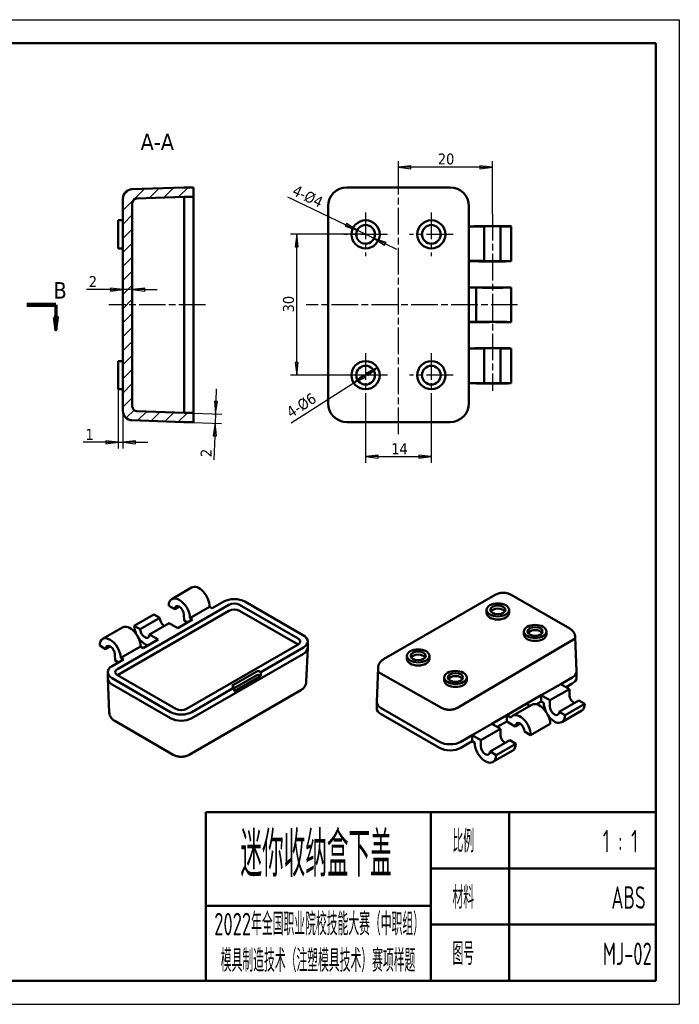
# Model space of a CAD drawing. Header units: millimetres. Extents: x -18 to 278, y 2 to 211.
# Tile 2 of 2: x 138 to 278, y 2 to 211. Entities that reach past the tile are written whole.
import ezdxf

# ---------------------------------------------------------------- set-up
doc = ezdxf.new("R2010")
doc.units = ezdxf.units.MM
doc.linetypes.add('CHAIN', pattern=[0.3543, 0.2362, -0.0295, 0.0591, -0.0295])
for name, color, linetype, lineweight in [('1轮廓实线层', 7, 'Continuous', 50), ('2细线层', 4, 'Continuous', 25), ('6文字层', 3, 'Continuous', 25), ('剖切线 (ISO)', 7, 'CHAIN', 70), ('剖面线 (ISO)', 7, 'Continuous', 18), ('可见 (ISO)', 7, 'Continuous', 50), ('符号 (ISO)', 7, 'Continuous', 25)]:
    doc.layers.add(name, color=color, linetype=linetype, lineweight=lineweight)
doc.layers.add('中心标记 (ISO)', color=1, linetype='Continuous', lineweight=25, true_color=0xff0000)
doc.layers.add('中心线 (ISO)', color=1, linetype='Continuous', lineweight=25, true_color=0xff0000)
doc.styles.add('PC_TEXTSTYLE4', font='ISOCP.SHX', dxfattribs={"width": 0.707, "bigfont": 'GBCBIG.SHX'})
doc.styles.add('标签文本 (ISO)', font='tahoma.ttf')
doc.styles.add('注释文本 (ISO)', font='tahoma.ttf')
doc.dimstyles.new('默认 (GB)', dxfattribs={"dimscale": 0.666667, "dimtxt": 3.5, "dimasz": 4, "dimexe": 2, "dimexo": 0, "dimgap": 0.75, "dimtad": 1, "dimrnd": 1e-08, "dimdsep": 46, "dimtxsty": '注释文本 (ISO)', "dimblk": 'Filled-1', "dimcen": 0.09, "dimdle": 10, "dimclrd": 256, "dimclre": 256, "dimclrt": 256, "dimaunit": 1, "dimadec": 3, "dimazin": 2, "dimtfac": 1, "dimtmove": 0, "dimatfit": 3, "dimldrblk": 'Filled-1', "dimfxl": 1, "dimtolj": 1, "dimtzin": 0, "dimlwd": -1, "dimlwe": -1, "dimarcsym": 0})

# ---------------------------------------------------------------- blocks, each defined once
blk = doc.blocks.new('Filled-1')
at = {"color": 0}
for p, q in [((0, 0), (-1, 0.125)), ((-1, 0.125), (-1, -0.125)), ((-1, 0), (0, 0)), ((-1, -0.125), (0, 0))]:
    blk.add_line(p, q, dxfattribs=at)
at = {"color": 0, "flags": 128}
blk.add_lwpolyline([(-1, -0.125), (0, 0), (-1, 0.125), (-1, -0.125)], dxfattribs=at)
at = {"color": 0}
blk.add_solid([(-1, -0.125), (0, 0), (-1, 0.125), (-1, -0.125)], dxfattribs=at)
blk = doc.blocks.new('*D18')
at = {"layer": '2细线层'}
for p, q in [((158.8, 132.69), (158.8, 120.07)), ((159.8, 128.07), (159.8, 120.07)), ((156.13, 121.4), (151.33, 121.4)), ((158.8, 121.4), (159.8, 121.4)), ((162.47, 121.4), (165.13, 121.4))]:
    blk.add_line(p, q, dxfattribs=at)
at = {"layer": 'Defpoints', "color": 0}
for p in [(158.8, 132.69), (159.8, 128.07), (159.8, 121.4)]:
    blk.add_point(p, dxfattribs=at)
at = {"layer": '2细线层', "xscale": 2.666666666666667, "yscale": 2.666666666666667, "zscale": 2.666666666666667}
blk.add_blockref('Filled-1', (158.8, 121.4), dxfattribs=at)
at = {"layer": '2细线层', "xscale": 2.666666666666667, "yscale": 2.666666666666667, "zscale": 2.666666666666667, "rotation": 180}
blk.add_blockref('Filled-1', (159.8, 121.4), dxfattribs=at)
at = {"layer": '2细线层', "insert": (151.83, 124.24), "char_height": 2.333, "attachment_point": 1, "style": '注释文本 (ISO)'}
blk.add_mtext('\\A1;1', dxfattribs=at)
blk = doc.blocks.new('*D19')
at = {"layer": '2细线层'}
for p, q in [((179.63, 130.12), (179.72, 132.78)), ((172.84, 127.69), (180.87, 127.4)), ((179.53, 127.45), (179.46, 125.45)), ((172.8, 125.69), (180.8, 125.41)), ((179.37, 122.79), (179.19, 117.68))]:
    blk.add_line(p, q, dxfattribs=at)
at = {"layer": 'Defpoints', "color": 0}
for p in [(172.84, 127.69), (172.8, 125.69), (179.46, 125.45)]:
    blk.add_point(p, dxfattribs=at)
at = {"layer": '2细线层', "xscale": 2.666666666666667, "yscale": 2.666666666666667, "zscale": 2.666666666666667}
for p, rotation in [((179.53, 127.45), 267.9999999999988), ((179.46, 125.45), 87.99999999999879)]:
    blk.add_blockref('Filled-1', p, dxfattribs=dict(at, rotation=rotation))
at = {"layer": '2细线层', "insert": (176.33, 118.28), "char_height": 2.333, "attachment_point": 1, "rotation": 88, "style": '注释文本 (ISO)'}
blk.add_mtext('\\A1;2', dxfattribs=at)
blk = doc.blocks.new('*D20')
at = {"layer": '2细线层'}
for p, q in [((157.13, 153.91), (152.03, 153.91)), ((161.8, 153.91), (159.8, 153.91)), ((164.47, 153.91), (167.13, 153.91))]:
    blk.add_line(p, q, dxfattribs=at)
at = {"layer": 'Defpoints', "color": 0}
for p in [(159.8, 155.02), (159.8, 153.91), (161.8, 155.02)]:
    blk.add_point(p, dxfattribs=at)
at = {"layer": '2细线层', "xscale": 2.666666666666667, "yscale": 2.666666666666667, "zscale": 2.666666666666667}
blk.add_blockref('Filled-1', (159.8, 153.91), dxfattribs=at)
at = {"layer": '2细线层', "xscale": 2.666666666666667, "yscale": 2.666666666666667, "zscale": 2.666666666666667, "rotation": 180}
blk.add_blockref('Filled-1', (161.8, 153.91), dxfattribs=at)
at = {"layer": '2细线层', "insert": (152.53, 156.79), "char_height": 2.333, "attachment_point": 1, "style": '注释文本 (ISO)'}
blk.add_mtext('\\A1;2', dxfattribs=at)
blk = doc.blocks.new('*D21')
at = {"layer": '2细线层'}
for p, q in [((211.5, 131.02), (211.5, 117.02)), ((225.5, 131.02), (225.5, 117.02)), ((214.17, 118.35), (222.83, 118.35))]:
    blk.add_line(p, q, dxfattribs=at)
at = {"layer": 'Defpoints', "color": 0}
for p in [(211.5, 131.02), (225.5, 131.02), (225.5, 118.35)]:
    blk.add_point(p, dxfattribs=at)
at = {"layer": '2细线层', "xscale": 2.666666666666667, "yscale": 2.666666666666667, "zscale": 2.666666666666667, "rotation": 180}
blk.add_blockref('Filled-1', (211.5, 118.35), dxfattribs=at)
at = {"layer": '2细线层', "xscale": 2.666666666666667, "yscale": 2.666666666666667, "zscale": 2.666666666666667}
blk.add_blockref('Filled-1', (225.5, 118.35), dxfattribs=at)
at = {"layer": '2细线层', "insert": (216.96, 121.19), "char_height": 2.333, "attachment_point": 1, "style": '注释文本 (ISO)'}
blk.add_mtext('\\A1;14', dxfattribs=at)
blk = doc.blocks.new('*D22')
at = {"layer": '2细线层'}
for p, q in [((211.5, 165.69), (195.5, 165.69)), ((196.83, 138.35), (196.83, 163.02)), ((211.5, 135.69), (195.5, 135.69))]:
    blk.add_line(p, q, dxfattribs=at)
at = {"layer": 'Defpoints', "color": 0}
for p in [(196.83, 165.69), (211.5, 165.69), (211.5, 135.69)]:
    blk.add_point(p, dxfattribs=at)
at = {"layer": '2细线层', "xscale": 2.666666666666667, "yscale": 2.666666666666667, "zscale": 2.666666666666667}
for p, rotation in [((196.83, 165.69), 90), ((196.83, 135.69), 270)]:
    blk.add_blockref('Filled-1', p, dxfattribs=dict(at, rotation=rotation))
at = {"layer": '2细线层', "insert": (193.9, 149.07), "char_height": 2.333, "attachment_point": 1, "rotation": 90, "style": '注释文本 (ISO)'}
blk.add_mtext('\\A1;30', dxfattribs=at)
blk = doc.blocks.new('*D23')
at = {"layer": '2细线层'}
for p, q in [((214.03, 137.3), (208.97, 134.07)), ((195.63, 125.55), (211.22, 135.51))]:
    blk.add_line(p, q, dxfattribs=at)
at = {"layer": 'Defpoints', "color": 0}
for p in [(214.03, 137.3), (208.97, 134.07)]:
    blk.add_point(p, dxfattribs=at)
at = {"layer": '2细线层', "xscale": 2.666666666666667, "yscale": 2.666666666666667, "zscale": 2.666666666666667}
for p, rotation in [((214.03, 137.3), 32.56258985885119), ((208.97, 134.07), 212.5625898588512)]:
    blk.add_blockref('Filled-1', p, dxfattribs=dict(at, rotation=rotation))
at = {"layer": '2细线层', "insert": (194.36, 128.49), "char_height": 2.3333, "attachment_point": 1, "rotation": 32.5626, "style": '注释文本 (ISO)'}
blk.add_mtext('\\A1;\\fTahoma|b0|i0;\\H2.3333;4-%%c6', dxfattribs=at)
blk = doc.blocks.new('*D24')
at = {"layer": '2细线层'}
for p, q in [((194.88, 173.67), (207.29, 167.71)), ((213.3, 164.82), (209.7, 166.55)), ((215.71, 163.66), (218.11, 162.51))]:
    blk.add_line(p, q, dxfattribs=at)
at = {"layer": 'Defpoints', "color": 0}
for p in [(209.7, 166.55), (213.3, 164.82)]:
    blk.add_point(p, dxfattribs=at)
at = {"layer": '2细线层', "xscale": 2.666666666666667, "yscale": 2.666666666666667, "zscale": 2.666666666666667}
for p, rotation in [((209.7, 166.55), 334.3296693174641), ((213.3, 164.82), 154.329669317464)]:
    blk.add_blockref('Filled-1', p, dxfattribs=dict(at, rotation=rotation))
at = {"layer": '2细线层', "insert": (196.7, 176.3), "char_height": 2.3333, "attachment_point": 1, "rotation": 334.3297, "style": '注释文本 (ISO)'}
blk.add_mtext('\\A1;\\fTahoma|b0|i0;\\H2.3333;4-%%c4', dxfattribs=at)
blk = doc.blocks.new('*D25')
at = {"layer": '2细线层'}
for p, q in [((218.5, 177.44), (218.5, 181.31)), ((238.5, 170.02), (238.5, 181.31)), ((235.83, 179.97), (221.17, 179.97))]:
    blk.add_line(p, q, dxfattribs=at)
at = {"layer": 'Defpoints', "color": 0}
for p in [(218.5, 179.97), (218.5, 177.44), (238.5, 170.02)]:
    blk.add_point(p, dxfattribs=at)
at = {"layer": '2细线层', "xscale": 2.666666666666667, "yscale": 2.666666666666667, "zscale": 2.666666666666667, "rotation": 180}
blk.add_blockref('Filled-1', (218.5, 179.97), dxfattribs=at)
at = {"layer": '2细线层', "xscale": 2.666666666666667, "yscale": 2.666666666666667, "zscale": 2.666666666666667}
blk.add_blockref('Filled-1', (238.5, 179.97), dxfattribs=at)
at = {"layer": '2细线层', "insert": (226.9, 182.91), "char_height": 2.333, "attachment_point": 1, "style": '注释文本 (ISO)'}
blk.add_mtext('\\A1;20', dxfattribs=at)

msp = doc.modelspace()

# ---------------------------------------------------------------- hatches: boundary and pattern name
at = {"layer": '剖面线 (ISO)'}
h = msp.add_hatch(dxfattribs=at)
h.set_pattern_fill('ANSI31', color=256, scale=16.933333, style=0)
h.set_pattern_definition([(45, (0, 11), (-1.49671, 1.49671), [])])
edge = h.paths.add_edge_path()
edge.add_line((161.8012, 129.0361), (161.8012, 172.334))
edge.add_ellipse((162.8012, 172.334), major_axis=(0, 1), ratio=1, start_angle=2, end_angle=90, ccw=False)
edge.add_line((162.7663, 173.3334), (172.8361, 173.685))
edge.add_line((172.8361, 173.685), (174.8012, 173.685))
edge.add_line((174.8012, 173.685), (174.8012, 175.685))
edge.add_line((174.8012, 175.685), (172.8012, 175.685))
edge.add_line((172.8012, 175.685), (161.7314, 175.2985))
edge.add_ellipse((161.8012, 173.2997), major_axis=(-1.9988, -0.0698), ratio=1, start_angle=270, end_angle=358)
edge.add_line((159.8012, 173.2997), (159.8012, 128.0704))
edge.add_ellipse((161.8012, 128.0704), major_axis=(0, -2), ratio=1, start_angle=270, end_angle=358)
edge.add_line((161.7314, 126.0716), (172.8012, 125.685))
edge.add_line((172.8012, 125.685), (174.8012, 125.685))
edge.add_line((174.8012, 125.685), (174.8012, 127.685))
edge.add_line((174.8012, 127.685), (172.8361, 127.685))
edge.add_line((172.8361, 127.685), (162.7663, 128.0367))
edge.add_ellipse((162.8012, 129.0361), major_axis=(-0.9994, 0.0349), ratio=1, start_angle=2, end_angle=90, ccw=False)

# ---------------------------------------------------------------- linework, layer by layer
at = {"layer": '1轮廓实线层'}
for p, q in [((273.3333, 206.417), (6.6667, 206.417)), ((273.3333, 206.417), (273.3333, 6.6667)), ((177.4532, 6.6667), (177.4532, 42.6217)), ((273.3333, 42.6217), (177.4532, 42.6217)), ((225.3933, 6.6667), (225.3933, 42.6217)), ((242.0965, 42.6217), (242.0965, 6.6667)), ((273.3333, 6.6667), (273.3333, 42.6217)), ((225.3933, 30.6367), (273.3333, 30.6367)), ((177.4532, 22.6467), (225.3933, 22.6467)), ((225.3933, 18.6517), (273.3333, 18.6517)), ((6.6667, 6.6667), (273.3333, 6.6667)), ((177.4532, 6.6667), (273.3333, 6.6667))]:
    msp.add_line(p, q, dxfattribs=at)
at = {"layer": '2细线层'}
for p, q in [((-18.3021, 211.4107), (278.3271, 211.4107)), ((278.3271, 211.4107), (278.3271, 1.6729)), ((-18.3021, 1.6729), (278.3271, 1.6729))]:
    msp.add_line(p, q, dxfattribs=at)
at = {"layer": '中心标记 (ISO)', "linetype": 'CHAIN', "ltscale": 23.990969}
for p, q in [((211.4994, 170.3517), (211.4994, 161.0184)), ((225.4994, 170.3517), (225.4994, 161.0184)), ((216.1661, 165.685), (206.8327, 165.685)), ((230.1661, 165.685), (220.8327, 165.685)), ((211.4994, 140.3517), (211.4994, 131.0184)), ((225.4994, 140.3517), (225.4994, 131.0184)), ((216.1661, 135.685), (206.8327, 135.685)), ((230.1661, 135.685), (220.8327, 135.685))]:
    msp.add_line(p, q, dxfattribs=at)
at = {"layer": '中心线 (ISO)', "linetype": 'CHAIN', "ltscale": 23.990969}
for p, q in [((218.4994, 123.1411), (218.4994, 177.4431)), ((238.4993, 170.023), (238.4993, 132.3358)), ((177.3928, 150.685), (156.7817, 150.685)), ((243.8903, 150.685), (198.8635, 150.685))]:
    msp.add_line(p, q, dxfattribs=at)
at = {"layer": '剖切线 (ISO)', "linetype": 'Continuous', "lineweight": 140}
msp.add_line((139.3292, 150.685), (145.4945, 150.685), dxfattribs=at)
at = {"layer": '剖切线 (ISO)', "linetype": 'Continuous'}
for p, q in [((145.4945, 150.685), (145.4945, 148.0184)), ((145.1612, 148.0184), (145.4945, 145.3517)), ((145.8279, 148.0184), (145.1612, 148.0184)), ((145.4945, 148.0184), (145.4945, 145.3517)), ((145.4945, 145.3517), (145.8279, 148.0184))]:
    msp.add_line(p, q, dxfattribs=at)
at = {"layer": '剖切线 (ISO)', "linetype": 'Continuous', "flags": 128}
msp.add_lwpolyline([(145.1612, 148.0184), (145.4945, 145.3517), (145.8279, 148.0184), (145.1612, 148.0184)], dxfattribs=at)
at = {"layer": '剖切线 (ISO)'}
msp.add_solid([(145.1612, 148.0184), (145.4945, 145.3517), (145.8279, 148.0184), (145.1612, 148.0184)], dxfattribs=at)
at = {"layer": '可见 (ISO)'}
for p, q in [((172.8012, 175.685), (161.7314, 175.2985)), ((174.8012, 175.685), (172.8012, 175.685)), ((174.8012, 173.685), (174.8012, 175.685)), ((229.4994, 175.685), (207.4994, 175.685)), ((159.8012, 173.2997), (159.8012, 128.0704)), ((161.8012, 129.0361), (161.8012, 172.334)), ((162.7663, 173.3334), (172.8361, 173.685)), ((172.8361, 173.685), (174.8012, 173.685)), ((172.8361, 171.685), (172.8361, 173.685)), ((174.8012, 171.685), (174.8012, 173.685)), ((172.8361, 129.685), (172.8361, 171.685)), ((174.8012, 129.685), (174.8012, 171.685)), ((203.4994, 129.685), (203.4994, 171.685)), ((233.4994, 167.3501), (233.4994, 171.685)), ((158.8012, 168.685), (158.8012, 162.685)), ((159.8012, 168.685), (158.8012, 168.685)), ((233.4994, 167.385), (234.4995, 167.385)), ((233.4994, 167.3501), (236.7494, 167.3501)), ((233.4994, 160.02), (233.4994, 167.3501)), ((236.7494, 167.3501), (236.7494, 167.3846)), ((236.7494, 167.3501), (236.7494, 160.02)), ((240.2492, 167.385), (242.4993, 167.385)), ((240.2492, 159.985), (240.2492, 167.385)), ((242.4993, 167.385), (242.4993, 159.985)), ((159.8012, 162.685), (158.8012, 162.685)), ((236.7494, 160.02), (233.4994, 160.02)), ((233.4994, 160.02), (233.4994, 154.3501)), ((234.4995, 159.985), (233.4994, 159.985)), ((236.7494, 159.9855), (236.7494, 160.02)), ((242.4993, 159.985), (240.2492, 159.985)), ((233.4994, 154.385), (236.7494, 154.385)), ((233.4994, 154.3501), (235.0207, 154.3501)), ((233.4994, 147.02), (233.4994, 154.3501)), ((235.0207, 154.3501), (235.0207, 147.02)), ((236.7494, 154.3846), (236.7494, 154.385)), ((240.2494, 154.3846), (242.4994, 154.3846)), ((242.4994, 146.9855), (242.4994, 154.3846)), ((235.0207, 147.02), (233.4994, 147.02)), ((233.4994, 147.02), (233.4994, 141.3501)), ((236.7494, 146.985), (233.4994, 146.985)), ((236.7494, 146.985), (236.7494, 146.9855)), ((242.4994, 146.9855), (240.2494, 146.9855)), ((233.4994, 141.385), (234.4995, 141.385)), ((233.4994, 141.3501), (236.7494, 141.3501)), ((233.4994, 134.02), (233.4994, 141.3501)), ((236.7494, 141.3501), (236.7494, 141.3846)), ((236.7494, 141.3501), (236.7494, 134.02)), ((240.2492, 133.985), (240.2492, 141.385)), ((240.2492, 141.385), (242.4993, 141.385)), ((242.4993, 141.385), (242.4993, 133.985)), ((158.8012, 138.685), (158.8012, 132.685)), ((159.8012, 138.685), (158.8012, 138.685)), ((159.8012, 132.685), (158.8012, 132.685)), ((236.7494, 134.02), (233.4994, 134.02)), ((233.4994, 134.02), (233.4994, 129.685)), ((234.4995, 133.985), (233.4994, 133.985)), ((236.7494, 133.9855), (236.7494, 134.02)), ((242.4993, 133.985), (240.2492, 133.985)), ((172.8361, 127.685), (162.7663, 128.0367)), ((172.8361, 127.685), (172.8361, 129.685)), ((174.8012, 127.685), (174.8012, 129.685)), ((161.7314, 126.0716), (172.8012, 125.685)), ((174.8012, 127.685), (172.8361, 127.685)), ((174.8012, 125.685), (174.8012, 127.685)), ((172.8012, 125.685), (174.8012, 125.685)), ((207.4994, 125.685), (229.4994, 125.685)), ((174.4319, 90.4521), (170.1904, 88.0034)), ((239.1006, 88.9032), (215.3418, 75.186)), ((254.9725, 81.718), (242.5274, 88.9032)), ((182.3964, 86.7997), (158.6376, 73.0825)), ((169.5554, 86.571), (170.8283, 85.8361)), ((170.8283, 85.8361), (171.7867, 86.3895)), ((178.2669, 86.3751), (174.0808, 83.9583)), ((178.8326, 86.0485), (178.2669, 86.3751)), ((181.2651, 87.4529), (178.8326, 86.0485)), ((197.1043, 79.6145), (184.6592, 86.7997)), ((198.2356, 80.2677), (185.7905, 87.4529)), ((182.3964, 85.5161), (158.6376, 71.7989)), ((162.2017, 82.3088), (166.3873, 84.7253)), ((163.4745, 81.574), (167.6601, 83.9905)), ((167.6601, 83.9905), (166.3873, 84.7253)), ((172.8083, 84.6766), (172.8278, 83.3981)), ((174.0808, 83.9583), (174.6465, 83.6317)), ((197.1043, 78.3309), (184.6592, 85.5161)), ((237.2826, 85.0306), (237.2826, 85.6838)), ((242.0826, 85.0306), (242.0826, 85.6838)), ((159.724, 81.9606), (155.4826, 79.5118)), ((162.2017, 82.3088), (163.4745, 81.574)), ((169.6402, 82.8642), (165.4542, 80.4473)), ((171.4787, 81.8027), (169.6402, 82.8642)), ((174.6465, 83.6317), (171.4787, 81.8027)), ((172.8278, 83.3981), (173.5349, 82.9899)), ((165.4542, 80.4473), (167.2926, 79.3859)), ((165.4542, 80.4473), (165.4544, 80.4309)), ((245.2022, 80.4582), (245.2022, 81.1114)), ((250.0022, 80.4582), (250.0022, 81.1114)), ((256.149, 79.8918), (256.4581, 72.6655)), ((154.8476, 78.0795), (156.1205, 77.3446)), ((156.1205, 77.3446), (157.0789, 77.8979)), ((163.5591, 77.8836), (159.373, 75.4667)), ((164.1248, 77.5569), (163.5591, 77.8836)), ((167.2926, 79.3859), (164.1248, 77.5569)), ((173.3455, 64.591), (197.1043, 78.3081)), ((189.1847, 72.4293), (198.2356, 77.6549)), ((198.8628, 70.3829), (199.1719, 77.6093)), ((199.1729, 77.6549), (199.1729, 78.9613)), ((256.1613, 79.6032), (231.0764, 64.8595)), ((158.1005, 76.1851), (158.12, 74.9066)), ((174.4768, 62.6314), (198.2356, 76.3485)), ((220.3121, 75.2326), (220.3121, 75.8858)), ((225.1121, 75.2326), (225.1121, 75.8858)), ((159.9387, 75.1401), (157.5063, 73.7357)), ((158.12, 74.9066), (158.8271, 74.4983)), ((159.373, 75.4667), (159.9387, 75.1401)), ((156.569, 71.1229), (156.569, 72.4293)), ((158.6376, 71.7761), (171.0827, 64.591)), ((188.3361, 72.5926), (183.245, 69.6532)), ((183.5278, 69.0327), (188.3361, 71.8088)), ((189.1847, 71.6455), (183.5278, 68.3795)), ((189.1847, 72.4293), (188.9018, 72.5926)), ((188.9018, 71.8088), (189.1847, 71.6455)), ((189.1847, 71.6455), (189.1847, 72.4293)), ((214.1654, 73.3599), (213.8562, 66.1335)), ((227.6497, 64.8329), (214.1286, 72.5)), ((228.2317, 70.6603), (228.2317, 71.3135)), ((233.0317, 70.6603), (233.0317, 71.3135)), ((253.0696, 69.8977), (255.5218, 71.3135)), ((256.4591, 72.6199), (256.4591, 71.3135)), ((156.8792, 63.851), (156.57, 71.0773)), ((157.5063, 71.1229), (169.9514, 63.9378)), ((169.9514, 62.6314), (157.5063, 69.8165)), ((183.245, 69.3266), (183.5278, 69.1633)), ((248.9231, 67.5037), (253.0696, 69.8977)), ((253.0696, 69.8977), (254.9081, 68.8362)), ((255.5218, 70.0071), (254.201, 69.2445)), ((197.6863, 68.5568), (173.9275, 54.8396)), ((174.4768, 63.9378), (183.5278, 69.1633)), ((183.5278, 69.1633), (183.5278, 68.3795)), ((248.9231, 67.5037), (245.7157, 65.6519)), ((248.9231, 67.5037), (248.9033, 66.1859)), ((250.7615, 66.4422), (248.9231, 67.5037)), ((254.9081, 68.8362), (250.7615, 66.4422)), ((254.9081, 68.8362), (254.9276, 67.5577)), ((213.8552, 66.0879), (213.8552, 64.7815)), ((241.5692, 63.2579), (245.7157, 65.6519)), ((246.9357, 65.4955), (242.806, 63.1112)), ((245.7157, 65.6519), (246.4611, 65.2215)), ((248.9033, 66.1859), (247.8805, 65.5954)), ((249.469, 65.8592), (248.9033, 66.1859)), ((250.742, 65.1412), (250.7615, 66.4422)), ((252.7216, 63.9814), (256.9077, 66.3982)), ((258.1805, 65.6633), (253.9944, 63.2465)), ((256.9077, 66.3982), (258.1805, 65.6633)), ((214.7925, 64.7815), (227.2376, 57.5963)), ((227.2376, 56.2899), (214.7925, 63.4751)), ((241.5692, 63.2579), (238.3618, 61.4061)), ((241.5692, 63.2579), (241.5494, 61.9401)), ((242.4298, 62.761), (241.5692, 63.2579)), ((253.9944, 63.2465), (252.7216, 63.9814)), ((257.5455, 64.231), (253.3041, 61.7822)), ((170.5007, 54.8396), (158.0556, 62.0248)), ((234.2152, 59.0121), (238.3618, 61.4061)), ((238.3618, 61.4061), (240.2003, 60.3447)), ((241.5494, 61.9401), (239.4932, 60.7529)), ((243.3879, 60.8786), (241.5494, 61.9401)), ((244.4096, 61.4685), (243.3879, 60.8786)), ((243.3879, 60.8786), (243.3881, 60.8954)), ((246.6408, 59.0174), (250.8264, 61.434)), ((234.2152, 59.0121), (231.763, 57.5963)), ((234.2152, 59.0121), (234.1955, 57.6943)), ((236.0537, 57.9507), (234.2152, 59.0121)), ((240.2003, 60.3447), (236.0537, 57.9507)), ((240.2003, 60.3447), (240.2198, 59.0661)), ((246.6408, 59.0174), (245.368, 59.7523)), ((234.1955, 57.6943), (231.763, 56.2899)), ((234.7612, 57.3677), (234.1955, 57.6943)), ((236.0342, 56.6496), (236.0537, 57.9507)), ((238.0138, 55.4898), (242.1998, 57.9066)), ((243.4727, 57.1718), (239.2866, 54.7549)), ((242.1998, 57.9066), (243.4727, 57.1718)), ((239.2866, 54.7549), (238.0138, 55.4898)), ((242.8377, 55.7394), (238.5962, 53.2907))]:
    msp.add_line(p, q, dxfattribs=at)
for centre, radius in [((211.4994, 165.685), 3), ((225.4994, 165.685), 3), ((211.4994, 165.685), 2), ((225.4994, 165.685), 2), ((211.4994, 135.685), 3), ((225.4994, 135.685), 3), ((211.4994, 135.685), 2), ((225.4994, 135.685), 2)]:
    msp.add_circle(centre, radius, dxfattribs=at)
for centre, radius, start, end in [((161.8012, 173.2997), 2, 92, 180), ((207.4994, 171.685), 4, 90, 180), ((229.4994, 171.685), 4, 0, 90), ((162.8012, 172.334), 1, 92, 180), ((161.8012, 128.0704), 2, 180, 268), ((162.8012, 129.0361), 1, 180, 268), ((207.4994, 129.685), 4, 180, 270), ((229.4994, 129.685), 4, 270, 0)]:
    msp.add_arc(centre, radius, start, end, dxfattribs=at)
for centre, major_axis, ratio, start_param, end_param in [((238.4994, 167.3846), (-4, 0), 0.01745506, 3.14794937, 6.2768286), ((238.4994, 167.3846), (-1.75, 0), 0.01745506, 3.1561227, 6.28318531), ((238.4994, 159.9855), (-4, 0), 0.01745506, 0.00635671, 3.13523594), ((238.4994, 159.9855), (-1.75, 0), 0.01745506, 0, 3.12706261), ((238.4994, 154.3846), (-4, 0), 0.01745506, 0.5162744, 3.14159299), ((238.4994, 154.3846), (-1.75, 0), 0.01745506, 0, 3.14159267), ((238.4994, 146.9855), (-4, 0), 0.01745506, 3.14159232, 5.76691091), ((238.4994, 146.9855), (-1.75, 0), 0.01745506, 3.14159264, 6.28318529), ((238.4994, 141.3846), (-4, 0), 0.01745506, 3.14794937, 6.2768286), ((238.4994, 141.3846), (-1.75, 0), 0.01745506, 3.1561227, 6.28318531), ((238.4994, 133.9855), (-4, 0), 0.01745506, 0.00635671, 3.13523594), ((238.4994, 133.9855), (-1.75, 0), 0.01745506, 0, 3.12706261), ((176.0039, 87.6647), (1.5573, -2.7958), 0.58733688, 0.80079152, 3.15062929), ((171.8184, 85.2482), (1.6411, -2.7474), 0.56718765, 0.78332759, 3.91220682), ((171.8184, 85.2482), (0.718, -1.202), 0.56718765, 0.77697088, 3.90403349), ((183.5278, 86.1465), (-3.2, 0), 0.57735027, 3.92699082, 5.49778714), ((183.5278, 86.1465), (-1.6, 0), 0.57735027, 3.92699082, 5.49778714), ((168.65, 83.419), (0.6813, -1.2232), 0.58733688, 3.93602746, 5.49239781), ((183.5278, 84.8629), (-1.6, 0), 0.57735027, 3.92699082, 5.49778714), ((239.6826, 85.0306), (-2.4, 0), 0.57735027, 0, 3.14159265), ((239.6826, 85.0306), (-1.6, 0), 0.57735027, 3.50295978, 5.92181818), ((161.2961, 79.1732), (1.5573, -2.7958), 0.58733688, 0.80079152, 3.15062929), ((164.4645, 81.0024), (1.6411, -2.7474), 0.56718765, 3.91856353, 4.54465462), ((157.1105, 76.7566), (1.6411, -2.7474), 0.56718765, 0.78332759, 3.91220682), ((164.4645, 81.0024), (1.6411, -2.7474), 0.56718765, 4.8283622, 5.77853827), ((164.4645, 81.0024), (0.718, -1.202), 0.56718765, 3.91856353, 7.06015619), ((195.9729, 78.9613), (3.2, 0), 0.57735027, 5.49778714, 7.06858347), ((247.6022, 80.4582), (-2.4, 0), 0.57735027, 0, 3.14159265), ((247.6022, 80.4582), (-1.6, 0), 0.57735027, 3.50295978, 5.92181818), ((157.1105, 76.7566), (0.718, -1.202), 0.56718765, 0.77697088, 3.90403349), ((195.9729, 78.9613), (1.6, 0), 0.57735027, 5.49778714, 7.06858347), ((195.9729, 77.6777), (-1.6, 0), 0.57735027, 3.90968464, 3.92699082), ((195.9729, 77.6549), (3.2, 0), 0.57735027, 5.49778714, 6.28318531), ((222.7121, 75.2326), (-1.6, 0), 0.57735027, 3.50295978, 5.92181818), ((159.769, 72.4293), (-3.2, 0), 0.57735027, 5.49778714, 7.06858347), ((222.7121, 75.2326), (-2.4, 0), 0.57735027, 0, 3.14159263), ((159.769, 72.4293), (-1.6, 0), 0.57735027, 5.49778714, 7.06858347), ((159.769, 71.1457), (-1.6, 0), 0.57735027, 5.49778714, 5.51509332), ((188.619, 72.4293), (0.4, 0), 0.57735027, 0.78539816, 2.35619449), ((188.619, 71.6455), (-0.4, 0), 0.57735027, 3.92699082, 5.49778714), ((230.6317, 70.6603), (-1.6, 0), 0.57735027, 3.50295978, 5.92181818), ((253.2591, 72.6199), (3.2, 0), 0.57735027, 5.49778714, 6.30788053), ((253.2591, 71.3135), (3.2, 0), 0.57735027, 5.49778714, 6.28318531), ((159.769, 71.1229), (-3.2, 0), 0.57735027, 0, 0.78539816), ((183.5278, 69.4899), (-0.4, 0), 0.57735027, 5.49778714, 7.06858347), ((230.6317, 70.6603), (-2.4, 0), 0.57735027, 0, 3.14159265), ((255.9176, 66.9862), (-0.718, 1.202), 0.56718765, 0.77697088, 2.36229725), ((217.0552, 66.0879), (-3.2, 0), 0.57735027, 6.25849008, 7.06858347), ((248.5637, 62.7404), (-1.6411, 2.7474), 0.56718765, 3.91856353, 6.27475803), ((251.732, 64.5696), (-1.5573, 2.7958), 0.58733688, 0.80079152, 1.45543247), ((251.732, 64.5696), (-0.6813, 1.2232), 0.58733688, 0.7944348, 3.92149742), ((255.9176, 66.9862), (-1.6411, 2.7474), 0.56718765, 3.13316537, 3.91220682), ((172.2141, 65.2442), (3.2, 0), 0.57735027, 3.92699082, 5.49778714), ((172.2141, 65.2442), (1.6, 0), 0.57735027, 3.92699082, 5.49778714), ((217.0552, 64.7815), (-3.2, 0), 0.57735027, 0, 0.78539816), ((244.3781, 60.3238), (-1.5573, 2.7958), 0.58733688, 3.93602746, 6.56134596), ((251.732, 64.5696), (-1.5573, 2.7958), 0.58733688, 1.73914005, 3.92967074), ((172.2141, 63.9378), (-3.2, 0), 0.57735027, 0.78539816, 2.35619449), ((244.3781, 60.3238), (-0.6813, 1.2232), 0.58733688, 3.93602746, 7.07762011), ((241.2097, 58.4946), (-0.718, 1.202), 0.56718765, 0.77697088, 2.36229725), ((229.5003, 58.9027), (3.2, 0), 0.57735027, 3.92699082, 5.49778714), ((237.0242, 56.0781), (-1.5573, 2.7958), 0.58733688, 0.80079152, 3.92967074), ((237.0242, 56.0781), (-0.6813, 1.2232), 0.58733688, 0.7944348, 3.92149742), ((241.2097, 58.4946), (-1.6411, 2.7474), 0.56718765, 3.13316537, 3.91220682), ((229.5003, 57.5963), (-3.2, 0), 0.57735027, 0.78539816, 2.35619449)]:
    msp.add_ellipse(centre, major_axis=major_axis, ratio=ratio, start_param=start_param, end_param=end_param, dxfattribs=at)
for centre, major_axis in [((239.6826, 85.6838), (2.4, 0)), ((239.6826, 85.6838), (1.6, 0)), ((247.6022, 81.1114), (2.4, 0)), ((247.6022, 81.1114), (1.6, 0)), ((222.7121, 75.8858), (2.4, 0)), ((222.7121, 75.8858), (1.6, 0)), ((230.6317, 71.3135), (2.4, 0)), ((230.6317, 71.3135), (1.6, 0))]:
    msp.add_ellipse(centre, major_axis=major_axis, ratio=0.57735027, dxfattribs=at)
for points, knots in [([(242.5274, 88.9032), (242.3061, 89.031), (242.0801, 89.1225), (241.6239, 89.2568), (241.3933, 89.299), (240.9302, 89.3413), (240.6978, 89.3413), (240.2347, 89.299), (240.0041, 89.2568), (239.5479, 89.1225), (239.3219, 89.031), (239.1006, 88.9032)], [4.71238898, 4.71238898, 4.71238898, 4.71238898, 5.02654825, 5.02654825, 5.34070751, 5.34070751, 5.65486678, 5.65486678, 5.96902604, 5.96902604, 6.28318531, 6.28318531, 6.28318531, 6.28318531]), ([(256.149, 79.8918), (256.1413, 80.0699), (256.1098, 80.2456), (256.0085, 80.573), (255.9391, 80.7244), (255.7785, 80.9962), (255.6873, 81.1167), (255.4947, 81.3297), (255.3932, 81.4224), (255.1857, 81.5856), (255.0797, 81.6561), (254.9725, 81.718)], [3.95168604, 3.95168604, 3.95168604, 3.95168604, 4.103826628, 4.103826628, 4.255967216, 4.255967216, 4.408107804, 4.408107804, 4.560248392, 4.560248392, 4.71238898, 4.71238898, 4.71238898, 4.71238898]), ([(215.3418, 75.186), (215.2347, 75.1242), (215.1286, 75.0536), (214.9211, 74.8905), (214.8196, 74.7978), (214.627, 74.5847), (214.5359, 74.4642), (214.3752, 74.1925), (214.3058, 74.041), (214.2045, 73.7137), (214.173, 73.5379), (214.1654, 73.3599)], [6.283185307, 6.283185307, 6.283185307, 6.283185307, 6.435325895, 6.435325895, 6.587466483, 6.587466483, 6.739607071, 6.739607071, 6.89174766, 6.89174766, 7.043888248, 7.043888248, 7.043888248, 7.043888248]), ([(198.8628, 70.3829), (198.8551, 70.2049), (198.8236, 70.0291), (198.7223, 69.7018), (198.6529, 69.5503), (198.4922, 69.2786), (198.4011, 69.158), (198.2085, 68.945), (198.107, 68.8523), (197.8995, 68.6892), (197.7934, 68.6186), (197.6863, 68.5568)], [5.522482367, 5.522482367, 5.522482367, 5.522482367, 5.674622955, 5.674622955, 5.826763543, 5.826763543, 5.978904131, 5.978904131, 6.131044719, 6.131044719, 6.283185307, 6.283185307, 6.283185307, 6.283185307]), ([(158.0556, 62.0248), (157.9485, 62.0867), (157.8424, 62.1572), (157.6349, 62.3204), (157.5334, 62.413), (157.3408, 62.6261), (157.2497, 62.7466), (157.089, 63.0183), (157.0196, 63.1698), (156.9183, 63.4971), (156.8868, 63.6729), (156.8792, 63.851)], [1.570796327, 1.570796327, 1.570796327, 1.570796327, 1.722936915, 1.722936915, 1.875077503, 1.875077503, 2.027218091, 2.027218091, 2.179358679, 2.179358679, 2.331499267, 2.331499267, 2.331499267, 2.331499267]), ([(231.0764, 64.8595), (230.8561, 64.73), (230.6308, 64.6367), (230.1757, 64.4989), (229.9454, 64.4549), (229.4827, 64.409), (229.2502, 64.4072), (228.7868, 64.4459), (228.556, 64.4864), (228.0987, 64.617), (227.872, 64.7069), (227.6497, 64.8329)], [4.71238898, 4.71238898, 4.71238898, 4.71238898, 5.02654825, 5.02654825, 5.34070751, 5.34070751, 5.65486678, 5.65486678, 5.96902604, 5.96902604, 6.28318531, 6.28318531, 6.28318531, 6.28318531]), ([(173.9275, 54.8396), (173.7062, 54.7118), (173.4802, 54.6203), (173.024, 54.486), (172.7934, 54.4438), (172.3303, 54.4015), (172.0979, 54.4015), (171.6348, 54.4438), (171.4042, 54.486), (170.948, 54.6203), (170.722, 54.7118), (170.5007, 54.8396)], [6.28318531, 6.28318531, 6.28318531, 6.28318531, 6.59734457, 6.59734457, 6.91150384, 6.91150384, 7.2256631, 7.2256631, 7.53982237, 7.53982237, 7.85398163, 7.85398163, 7.85398163, 7.85398163])]:
    msp.add_open_spline(points, degree=3, knots=knots, dxfattribs=at)

# ---------------------------------------------------------------- texts
at = {"layer": '6文字层', "style": 'PC_TEXTSTYLE4', "width": 0.667}
for s, height, p in [('迷你收纳盒下盖', 9.58801, (184.8433, 28.8361)), ('比例               1 : 1', 4.794007, (230.0063, 34.0215)), ('材料                ABS', 4.794007, (230.0063, 22.0365)), ('2022年全国职业院校技能大赛（中职组）                          ', 4.794007, (179.2457, 16.3707)), ('图号               MJ-02', 4.794007, (230.0063, 10.0515)), ('模具制造技术（注塑模具技术）赛项样题', 4.794007, (180.65, 8.5859))]:
    msp.add_text(s, height=height, dxfattribs=at).set_placement(p)
at = {"layer": '剖切线 (ISO)', "insert": (145, 152), "char_height": 3.5, "attachment_point": 7, "style": '标签文本 (ISO)'}
msp.add_mtext('B', dxfattribs=at)
at = {"layer": '符号 (ISO)', "insert": (163.5521, 183.6205), "char_height": 3.5, "attachment_point": 7, "style": '标签文本 (ISO)'}
msp.add_mtext('A-A', dxfattribs=at)

# ---------------------------------------------------------------- dimensions: what is measured, and where the dimension line sits
at = {"layer": '2细线层'}
for base, p1, p2, angle, override, picture, middle in [((218.4994, 179.9749), (238.4993, 170.023), (218.4994, 177.4431), 180, {"dimgap": 0.75, "dimdec": 2, "dimtol": 0, "dimlim": 0, "dimtp": 0, "dimtm": 0, "dimtdec": 2, "dimtofl": 0, "dimatfit": 1}, '*D25', (228.4994, 179.9749)), ((196.8327, 165.685), (211.4994, 135.685), (211.4994, 165.685), 90, {"dimgap": 0.75, "dimdec": 2, "dimtol": 0, "dimlim": 0, "dimtp": 0, "dimtm": 0, "dimtdec": 2, "dimtofl": 0, "dimatfit": 1}, '*D22', (196.8327, 150.685)), ((159.8012, 121.4037), (158.8012, 132.685), (159.8012, 128.0704), 180, {"dimgap": 0.75, "dimdec": 2, "dimtol": 0, "dimlim": 0, "dimtp": 0, "dimtm": 0, "dimtdec": 2, "dimtofl": 1, "dimatfit": 1}, '*D18', (152.399, 121.4037)), ((179.4638, 125.4524), (172.8361, 127.685), (172.8012, 125.685), 88, {"dimgap": 0.75, "dimdec": 2, "dimtol": 0, "dimlim": 0, "dimtp": 0, "dimtm": 0, "dimtdec": 2, "dimtofl": 1, "dimatfit": 1}, '*D19', (179.2351, 118.903)), ((225.4994, 118.3517), (211.4994, 131.0184), (225.4994, 131.0184), 180, {"dimgap": 0.75, "dimdec": 2, "dimtol": 0, "dimlim": 0, "dimtp": 0, "dimtm": 0, "dimtdec": 2, "dimtofl": 0, "dimatfit": 1}, '*D21', (218.4994, 118.3517))]:
    dim = msp.add_linear_dim(base=base, p1=p1, p2=p2, angle=angle, dimstyle='默认 (GB)', override=override, dxfattribs=at)
    dim.commit()
    dim.dimension.update_dxf_attribs({"geometry": picture, "text_midpoint": middle, "dimtype": 160})
for p1, p2, picture, middle in [((213.302, 164.8187), (209.6968, 166.5514), '*D24', (198.3945, 171.9837)), ((214.0278, 137.2997), (208.971, 134.0704), '*D23', (198.9101, 127.6454))]:
    dim = msp.add_diameter_dim_2p(p1=p1, p2=p2, text='\\fTahoma|b0|i0;\\H2.3333;4-<>', dimstyle='默认 (GB)', override={"dimgap": 0.75, "dimdec": 2, "dimlfac": 1, "dimtol": 0, "dimlim": 0, "dimtp": 0, "dimtm": 0, "dimtdec": 2, "dimatfit": 2}, dxfattribs=at)
    dim.commit()
    dim.dimension.update_dxf_attribs({"geometry": picture, "text_midpoint": middle, "dimtype": 163})
dim = msp.add_linear_dim(base=(159.8012, 153.9108), p1=(161.8012, 155.0181), p2=(159.8012, 155.0181), dimstyle='默认 (GB)', override={"dimgap": 0.75, "dimdec": 2, "dimse1": 1, "dimse2": 1, "dimtol": 0, "dimlim": 0, "dimtp": 0, "dimtm": 0, "dimtdec": 2, "dimtofl": 1, "dimatfit": 1}, dxfattribs=at)
dim.commit()
dim.dimension.update_dxf_attribs({"geometry": '*D20', "text_midpoint": (153.2478, 153.9108), "dimtype": 160})

doc.saveas('drawing.dxf')
